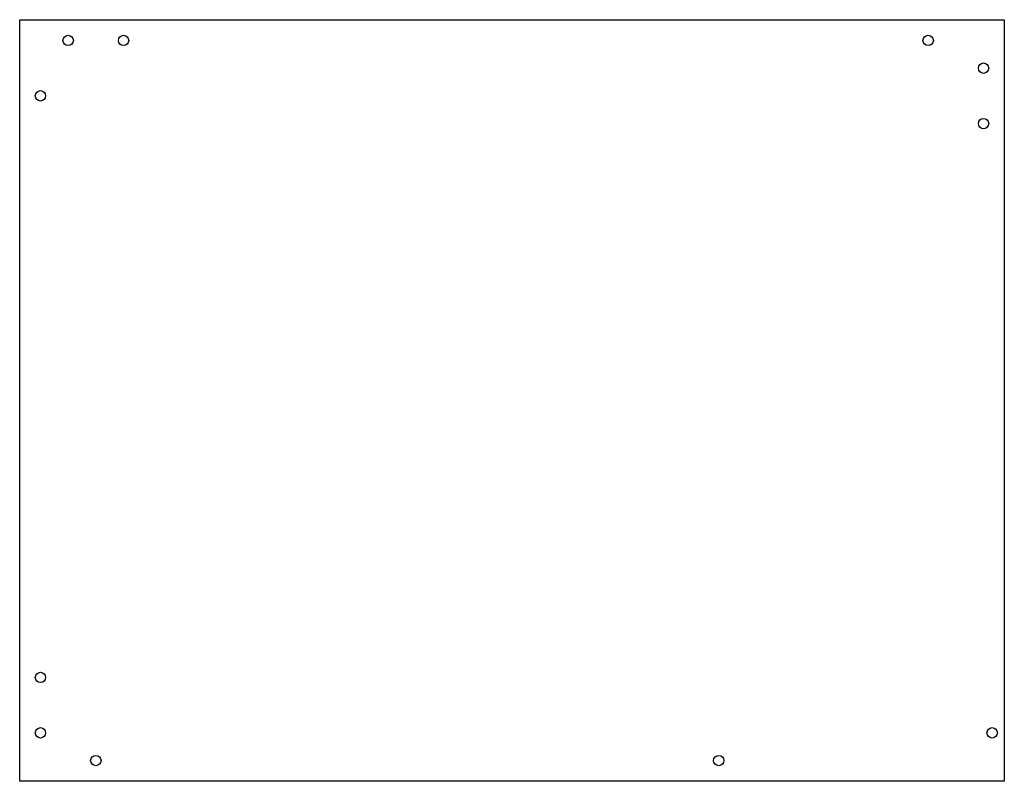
# Model space of a CAD drawing. Header units: millimetres. Extents: x -142 to 142, y -321 to -101.
import ezdxf

# ---------------------------------------------------------------- set-up
doc = ezdxf.new("R2010")
doc.units = ezdxf.units.MM
doc.layers.get('0').update_dxf_attribs({"linetype": 'CONTINUOUS'})

msp = doc.modelspace()

# ---------------------------------------------------------------- linework, layer by layer
msp.add_lwpolyline([(142.22, -321.48), (-142.22, -321.48), (-142.22, -101.48), (142.22, -101.48)], close=True)
for centre in [(-128.22, -107.48), (-112.22, -107.48), (120.22, -107.48), (136.22, -115.48), (-136.22, -123.48), (136.22, -131.48), (-136.22, -291.48), (-136.22, -307.48), (138.72, -307.48), (-120.22, -315.48), (59.72, -315.48)]:
    msp.add_circle(centre, 1.5)

doc.saveas('drawing.dxf')
